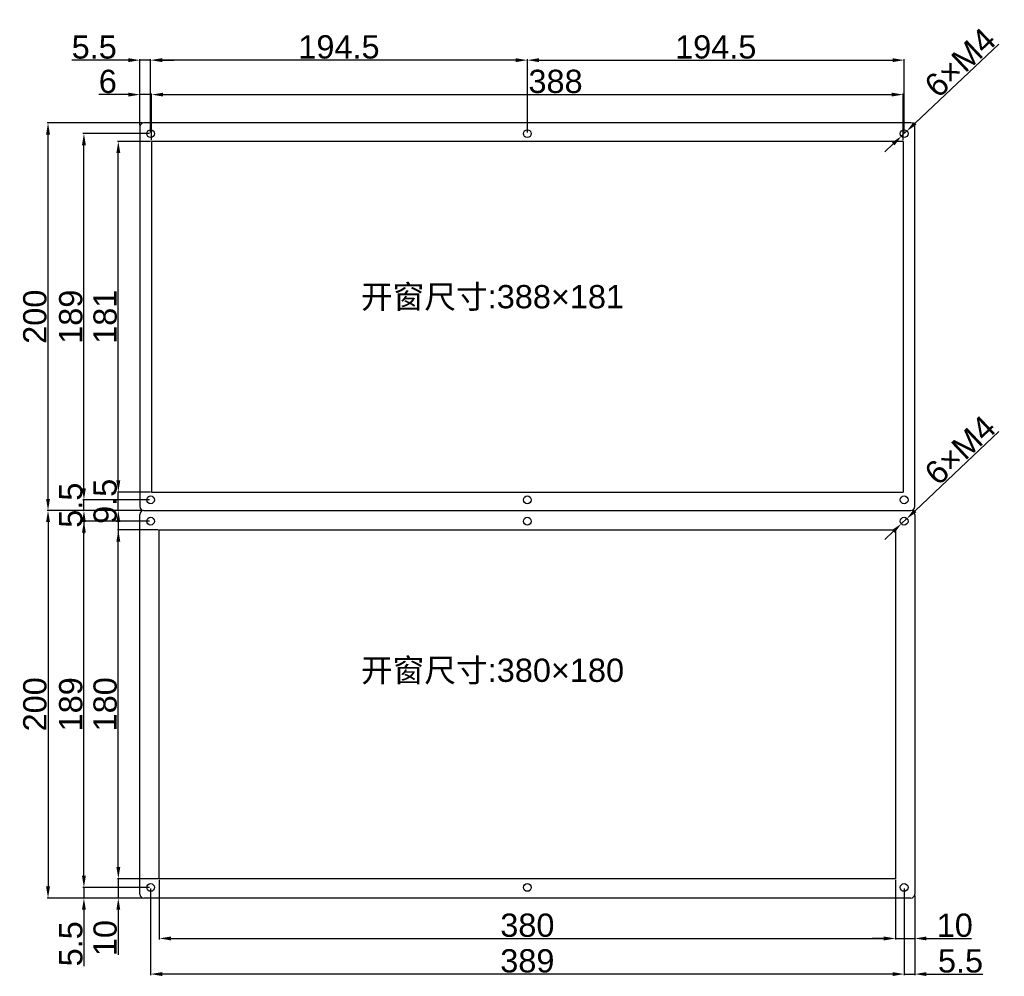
# Model space of a CAD drawing. Header units: millimetres. Extents: x 7099 to 9560, y -2357 to -1635.
# Tile 65 of 85: x 7795 to 8303, y -2190 to -1696. Entities that reach past the tile are written whole.
import ezdxf

# ---------------------------------------------------------------- set-up
doc = ezdxf.new("R2010")
doc.units = ezdxf.units.MM
doc.header["$LTSCALE"] = 3
doc.header["$PDSIZE"] = -1
doc.styles.get("Standard").update_dxf_attribs({"font": 'arial.ttf', "height": 12})
doc.dimstyles.new('ISO-25', dxfattribs={"dimtxt": 12, "dimasz": 6, "dimexe": 0.5, "dimexo": 0.625, "dimtad": 1, "dimdec": 1, "dimdsep": 46, "dimtxsty": 'Standard', "dimcen": 0, "dimclrd": 256, "dimclre": 256, "dimadec": 0, "dimazin": 0, "dimtfac": 1, "dimtdec": 1, "dimtmove": 0, "dimatfit": 3, "dimfxl": 1, "dimlwd": 30, "dimlwe": 30, "dimarcsym": 0})

# ---------------------------------------------------------------- blocks, each defined once
blk = doc.blocks.new('*D341')
at = {"lineweight": 30}
for p, q in [((7851, -1716.81), (7821.82, -1716.81)), ((7857, -1750.6), (7857, -1716.31)), ((7862.5, -1716.81), (7857, -1716.81)), ((7862.5, -1754.1), (7862.5, -1716.31)), ((7868.5, -1716.81), (7874.5, -1716.81))]:
    blk.add_line(p, q, dxfattribs=at)
for points in [[(7851, -1715.81), (7851, -1717.81), (7857, -1716.81)], [(7868.5, -1715.81), (7868.5, -1717.81), (7862.5, -1716.81)]]:
    blk.add_solid(points)
at = {"layer": 'Defpoints', "color": 0}
for p in [(7857, -1716.81), (7857, -1751.22), (7862.5, -1754.72)]:
    blk.add_point(p, dxfattribs=at)
at = {"color": 0, "insert": (7833.41, -1710.09), "char_height": 12, "attachment_point": 5}
blk.add_mtext('5.5', dxfattribs=at)
blk = doc.blocks.new('*D342')
at = {"lineweight": 30}
for p, q in [((7862.5, -1754.1), (7862.5, -1716.31)), ((8051, -1716.81), (7868.5, -1716.81)), ((8057, -1754.1), (8057, -1716.31))]:
    blk.add_line(p, q, dxfattribs=at)
for points in [[(7868.5, -1715.81), (7868.5, -1717.81), (7862.5, -1716.81)], [(8051, -1715.81), (8051, -1717.81), (8057, -1716.81)]]:
    blk.add_solid(points)
at = {"layer": 'Defpoints', "color": 0}
for p in [(7862.5, -1716.81), (7862.5, -1754.72), (8057, -1754.72)]:
    blk.add_point(p, dxfattribs=at)
at = {"color": 0, "insert": (7959.75, -1710.06), "char_height": 12, "attachment_point": 5}
blk.add_mtext('194.5', dxfattribs=at)
blk = doc.blocks.new('*D343')
at = {"lineweight": 30}
for p, q in [((8057, -1754.1), (8057, -1716.31)), ((8063, -1716.81), (8245.5, -1716.81)), ((8251.5, -1754.1), (8251.5, -1716.31))]:
    blk.add_line(p, q, dxfattribs=at)
for points in [[(8063, -1715.81), (8063, -1717.81), (8057, -1716.81)], [(8245.5, -1715.81), (8245.5, -1717.81), (8251.5, -1716.81)]]:
    blk.add_solid(points)
at = {"layer": 'Defpoints', "color": 0}
for p in [(8251.5, -1716.81), (8057, -1754.72), (8251.5, -1754.72)]:
    blk.add_point(p, dxfattribs=at)
at = {"color": 0, "insert": (8154.25, -1710.06), "char_height": 12, "attachment_point": 5}
blk.add_mtext('194.5', dxfattribs=at)
blk = doc.blocks.new('*D344')
at = {"lineweight": 30}
for p, q in [((7851, -1734.59), (7835.83, -1734.59)), ((7857, -1750.6), (7857, -1734.09)), ((7863, -1734.59), (7857, -1734.59)), ((7863, -1758.1), (7863, -1734.09)), ((7869, -1734.59), (7875, -1734.59))]:
    blk.add_line(p, q, dxfattribs=at)
for points in [[(7851, -1733.59), (7851, -1735.59), (7857, -1734.59)], [(7869, -1733.59), (7869, -1735.59), (7863, -1734.59)]]:
    blk.add_solid(points)
at = {"layer": 'Defpoints', "color": 0}
for p in [(7857, -1734.59), (7857, -1751.22), (7863, -1758.72)]:
    blk.add_point(p, dxfattribs=at)
at = {"color": 0, "insert": (7840.42, -1727.84), "char_height": 12, "attachment_point": 5}
blk.add_mtext('6', dxfattribs=at)
blk = doc.blocks.new('*D345')
at = {"lineweight": 30}
for p, q in [((7863, -1758.1), (7863, -1734.09)), ((7869, -1734.59), (8245, -1734.59)), ((8251, -1758.1), (8251, -1734.09))]:
    blk.add_line(p, q, dxfattribs=at)
for points in [[(7869, -1733.59), (7869, -1735.59), (7863, -1734.59)], [(8245, -1733.59), (8245, -1735.59), (8251, -1734.59)]]:
    blk.add_solid(points)
at = {"layer": 'Defpoints', "color": 0}
for p in [(8251, -1734.59), (7863, -1758.72), (8251, -1758.72)]:
    blk.add_point(p, dxfattribs=at)
at = {"color": 0, "insert": (8071.55, -1727.84), "char_height": 12, "attachment_point": 5}
blk.add_mtext('388', dxfattribs=at)
blk = doc.blocks.new('*D346')
at = {"lineweight": 30}
for p, q in [((7845.85, -2133.22), (7845.85, -2127.22)), ((7866.38, -2139.22), (7845.35, -2139.22)), ((7845.85, -2139.22), (7845.85, -2149.22)), ((7858.38, -2149.22), (7845.35, -2149.22)), ((7845.85, -2155.22), (7845.85, -2178.49))]:
    blk.add_line(p, q, dxfattribs=at)
for points in [[(7844.85, -2133.22), (7846.85, -2133.22), (7845.85, -2139.22)], [(7844.85, -2155.22), (7846.85, -2155.22), (7845.85, -2149.22)]]:
    blk.add_solid(points)
at = {"layer": 'Defpoints', "color": 0}
for p in [(7867, -2139.22), (7845.85, -2149.22), (7859, -2149.22)]:
    blk.add_point(p, dxfattribs=at)
at = {"color": 0, "insert": (7839.09, -2169.86), "char_height": 12, "attachment_point": 5, "rotation": 90}
blk.add_mtext('10', dxfattribs=at)
blk = doc.blocks.new('*D347')
at = {"lineweight": 30}
for p, q in [((7866.38, -1959.22), (7845.35, -1959.22)), ((7845.85, -2133.22), (7845.85, -1965.22)), ((7866.38, -2139.22), (7845.35, -2139.22))]:
    blk.add_line(p, q, dxfattribs=at)
for points in [[(7844.85, -1965.22), (7846.85, -1965.22), (7845.85, -1959.22)], [(7844.85, -2133.22), (7846.85, -2133.22), (7845.85, -2139.22)]]:
    blk.add_solid(points)
at = {"layer": 'Defpoints', "color": 0}
for p in [(7845.85, -1959.22), (7867, -1959.22), (7867, -2139.22)]:
    blk.add_point(p, dxfattribs=at)
at = {"color": 0, "insert": (7839.09, -2049.22), "char_height": 12, "attachment_point": 5, "rotation": 90}
blk.add_mtext('180', dxfattribs=at)
blk = doc.blocks.new('*D348')
at = {"lineweight": 30}
for p, q in [((7845.85, -1933.72), (7845.85, -1927.72)), ((7862.38, -1939.72), (7845.35, -1939.72)), ((7845.85, -1949.22), (7845.85, -1939.72)), ((7858.38, -1949.22), (7845.35, -1949.22)), ((7845.85, -1955.22), (7845.85, -1961.22))]:
    blk.add_line(p, q, dxfattribs=at)
for points in [[(7844.85, -1933.72), (7846.85, -1933.72), (7845.85, -1939.72)], [(7844.85, -1955.22), (7846.85, -1955.22), (7845.85, -1949.22)]]:
    blk.add_solid(points)
at = {"layer": 'Defpoints', "color": 0}
for p in [(7845.85, -1939.72), (7863, -1939.72), (7859, -1949.22)]:
    blk.add_point(p, dxfattribs=at)
at = {"color": 0, "insert": (7839.09, -1944.47), "char_height": 12, "attachment_point": 5, "rotation": 90}
blk.add_mtext('9.5', dxfattribs=at)
blk = doc.blocks.new('*D349')
at = {"lineweight": 30}
for p, q in [((7828.09, -2137.72), (7828.09, -2131.72)), ((7861.88, -2143.72), (7827.59, -2143.72)), ((7828.09, -2143.72), (7828.09, -2149.22)), ((7858.38, -2149.22), (7827.59, -2149.22)), ((7828.09, -2155.22), (7828.09, -2184.41))]:
    blk.add_line(p, q, dxfattribs=at)
for points in [[(7827.09, -2137.72), (7829.09, -2137.72), (7828.09, -2143.72)], [(7827.09, -2155.22), (7829.09, -2155.22), (7828.09, -2149.22)]]:
    blk.add_solid(points)
at = {"layer": 'Defpoints', "color": 0}
for p in [(7862.5, -2143.72), (7828.09, -2149.22), (7859, -2149.22)]:
    blk.add_point(p, dxfattribs=at)
at = {"color": 0, "insert": (7821.36, -2172.81), "char_height": 12, "attachment_point": 5, "rotation": 90}
blk.add_mtext('5.5', dxfattribs=at)
blk = doc.blocks.new('*D350')
at = {"lineweight": 30}
for p, q in [((7861.88, -1954.72), (7827.59, -1954.72)), ((7828.09, -2137.72), (7828.09, -1960.72)), ((7861.88, -2143.72), (7827.59, -2143.72))]:
    blk.add_line(p, q, dxfattribs=at)
for points in [[(7827.09, -1960.72), (7829.09, -1960.72), (7828.09, -1954.72)], [(7827.09, -2137.72), (7829.09, -2137.72), (7828.09, -2143.72)]]:
    blk.add_solid(points)
at = {"layer": 'Defpoints', "color": 0}
for p in [(7828.09, -1954.72), (7862.5, -1954.72), (7862.5, -2143.72)]:
    blk.add_point(p, dxfattribs=at)
at = {"color": 0, "insert": (7821.34, -2049.22), "char_height": 12, "attachment_point": 5, "rotation": 90}
blk.add_mtext('189', dxfattribs=at)
blk = doc.blocks.new('*D351')
at = {"lineweight": 30}
for p, q in [((7858.38, -1949.22), (7809.06, -1949.22)), ((7809.56, -1955.22), (7809.56, -2143.22)), ((7858.38, -2149.22), (7809.06, -2149.22))]:
    blk.add_line(p, q, dxfattribs=at)
for points in [[(7808.56, -1955.22), (7810.56, -1955.22), (7809.56, -1949.22)], [(7808.56, -2143.22), (7810.56, -2143.22), (7809.56, -2149.22)]]:
    blk.add_solid(points)
at = {"layer": 'Defpoints', "color": 0}
for p in [(7859, -1949.22), (7809.56, -2149.22), (7859, -2149.22)]:
    blk.add_point(p, dxfattribs=at)
at = {"color": 0, "insert": (7802.81, -2049.22), "char_height": 12, "attachment_point": 5, "rotation": 90}
blk.add_mtext('200', dxfattribs=at)
blk = doc.blocks.new('*D352')
at = {"lineweight": 30}
for p, q in [((7828.09, -1937.72), (7828.09, -1931.72)), ((7861.88, -1943.72), (7827.59, -1943.72)), ((7828.09, -1949.22), (7828.09, -1943.72)), ((7858.38, -1949.22), (7827.59, -1949.22)), ((7828.09, -1955.22), (7828.09, -1961.22))]:
    blk.add_line(p, q, dxfattribs=at)
for points in [[(7827.09, -1937.72), (7829.09, -1937.72), (7828.09, -1943.72)], [(7827.09, -1955.22), (7829.09, -1955.22), (7828.09, -1949.22)]]:
    blk.add_solid(points)
at = {"layer": 'Defpoints', "color": 0}
for p in [(7828.09, -1943.72), (7862.5, -1943.72), (7859, -1949.22)]:
    blk.add_point(p, dxfattribs=at)
at = {"color": 0, "insert": (7821.36, -1946.47), "char_height": 12, "attachment_point": 5, "rotation": 90}
blk.add_mtext('5.5', dxfattribs=at)
blk = doc.blocks.new('*D353')
at = {"lineweight": 30}
for p, q in [((7861.88, -1754.72), (7827.59, -1754.72)), ((7828.09, -1937.72), (7828.09, -1760.72)), ((7861.88, -1943.72), (7827.59, -1943.72))]:
    blk.add_line(p, q, dxfattribs=at)
for points in [[(7827.09, -1760.72), (7829.09, -1760.72), (7828.09, -1754.72)], [(7827.09, -1937.72), (7829.09, -1937.72), (7828.09, -1943.72)]]:
    blk.add_solid(points)
at = {"layer": 'Defpoints', "color": 0}
for p in [(7828.09, -1754.72), (7862.5, -1754.72), (7862.5, -1943.72)]:
    blk.add_point(p, dxfattribs=at)
at = {"color": 0, "insert": (7821.34, -1849.22), "char_height": 12, "attachment_point": 5, "rotation": 90}
blk.add_mtext('189', dxfattribs=at)
blk = doc.blocks.new('*D354')
at = {"lineweight": 30}
for p, q in [((7858.38, -1749.22), (7809.06, -1749.22)), ((7809.56, -1943.22), (7809.56, -1755.22)), ((7858.38, -1949.22), (7809.06, -1949.22))]:
    blk.add_line(p, q, dxfattribs=at)
for points in [[(7808.56, -1755.22), (7810.56, -1755.22), (7809.56, -1749.22)], [(7808.56, -1943.22), (7810.56, -1943.22), (7809.56, -1949.22)]]:
    blk.add_solid(points)
at = {"layer": 'Defpoints', "color": 0}
for p in [(7809.56, -1749.22), (7859, -1749.22), (7859, -1949.22)]:
    blk.add_point(p, dxfattribs=at)
at = {"color": 0, "insert": (7802.81, -1849.22), "char_height": 12, "attachment_point": 5, "rotation": 90}
blk.add_mtext('200', dxfattribs=at)
blk = doc.blocks.new('*D355')
at = {"lineweight": 30}
for p, q in [((7862.38, -1758.72), (7845.35, -1758.72)), ((7845.85, -1933.72), (7845.85, -1764.72)), ((7862.38, -1939.72), (7845.35, -1939.72))]:
    blk.add_line(p, q, dxfattribs=at)
for points in [[(7844.85, -1764.72), (7846.85, -1764.72), (7845.85, -1758.72)], [(7844.85, -1933.72), (7846.85, -1933.72), (7845.85, -1939.72)]]:
    blk.add_solid(points)
at = {"layer": 'Defpoints', "color": 0}
for p in [(7845.85, -1758.72), (7863, -1758.72), (7863, -1939.72)]:
    blk.add_point(p, dxfattribs=at)
at = {"color": 0, "insert": (7839.09, -1849.22), "char_height": 12, "attachment_point": 5, "rotation": 90}
blk.add_mtext('181', dxfattribs=at)
blk = doc.blocks.new('*D356')
at = {"lineweight": 30}
for p, q in [((7867, -2139.85), (7867, -2170.55)), ((8247, -2139.85), (8247, -2170.55)), ((7873, -2170.05), (8241, -2170.05))]:
    blk.add_line(p, q, dxfattribs=at)
for points in [[(7873, -2169.05), (7873, -2171.05), (7867, -2170.05)], [(8241, -2169.05), (8241, -2171.05), (8247, -2170.05)]]:
    blk.add_solid(points)
at = {"layer": 'Defpoints', "color": 0}
for p in [(7867, -2139.22), (8247, -2139.22), (8247, -2170.05)]:
    blk.add_point(p, dxfattribs=at)
at = {"color": 0, "insert": (8057, -2163.29), "char_height": 12, "attachment_point": 5}
blk.add_mtext('380', dxfattribs=at)
blk = doc.blocks.new('*D357')
at = {"lineweight": 30}
for p, q in [((8247, -2139.85), (8247, -2170.55)), ((8257, -2147.85), (8257, -2170.55)), ((8241, -2170.05), (8235, -2170.05)), ((8247, -2170.05), (8257, -2170.05)), ((8263, -2170.05), (8286.27, -2170.05))]:
    blk.add_line(p, q, dxfattribs=at)
for points in [[(8241, -2169.05), (8241, -2171.05), (8247, -2170.05)], [(8263, -2169.05), (8263, -2171.05), (8257, -2170.05)]]:
    blk.add_solid(points)
at = {"layer": 'Defpoints', "color": 0}
for p in [(8247, -2139.22), (8257, -2147.22), (8257, -2170.05)]:
    blk.add_point(p, dxfattribs=at)
at = {"color": 0, "insert": (8277.64, -2163.3), "char_height": 12, "attachment_point": 5}
blk.add_mtext('10', dxfattribs=at)
blk = doc.blocks.new('*D358')
at = {"lineweight": 30}
for p, q in [((8251.5, -2144.35), (8251.5, -2188.93)), ((8257, -2147.85), (8257, -2188.93)), ((8245.5, -2188.43), (8239.5, -2188.43)), ((8251.5, -2188.43), (8257, -2188.43)), ((8263, -2188.43), (8292.19, -2188.43))]:
    blk.add_line(p, q, dxfattribs=at)
for points in [[(8245.5, -2187.43), (8245.5, -2189.43), (8251.5, -2188.43)], [(8263, -2187.43), (8263, -2189.43), (8257, -2188.43)]]:
    blk.add_solid(points)
at = {"layer": 'Defpoints', "color": 0}
for p in [(8251.5, -2143.72), (8257, -2147.22), (8257, -2188.43)]:
    blk.add_point(p, dxfattribs=at)
at = {"color": 0, "insert": (8280.6, -2181.7), "char_height": 12, "attachment_point": 5}
blk.add_mtext('5.5', dxfattribs=at)
blk = doc.blocks.new('*D359')
at = {"lineweight": 30}
for p, q in [((7862.5, -2144.35), (7862.5, -2188.93)), ((8251.5, -2144.35), (8251.5, -2188.93)), ((8245.5, -2188.43), (7868.5, -2188.43))]:
    blk.add_line(p, q, dxfattribs=at)
for points in [[(7868.5, -2187.43), (7868.5, -2189.43), (7862.5, -2188.43)], [(8245.5, -2187.43), (8245.5, -2189.43), (8251.5, -2188.43)]]:
    blk.add_solid(points)
at = {"layer": 'Defpoints', "color": 0}
for p in [(7862.5, -2143.72), (8251.5, -2143.72), (7862.5, -2188.43)]:
    blk.add_point(p, dxfattribs=at)
at = {"color": 0, "insert": (8057, -2181.67), "char_height": 12, "attachment_point": 5}
blk.add_mtext('389', dxfattribs=at)
blk = doc.blocks.new('*D360')
at = {"lineweight": 30}
for p, q in [((8300.4, -1708.5), (8257.14, -1749.4)), ((8250.23, -1755.92), (8252.78, -1753.52)), ((8245.87, -1760.04), (8241.51, -1764.17))]:
    blk.add_line(p, q, dxfattribs=at)
for points in [[(8256.45, -1748.67), (8257.82, -1750.12), (8252.78, -1753.52)], [(8245.19, -1759.32), (8246.56, -1760.77), (8250.23, -1755.92)]]:
    blk.add_solid(points)
at = {"layer": 'Defpoints', "color": 0}
for p in [(8252.78, -1753.52), (8250.23, -1755.92)]:
    blk.add_point(p, dxfattribs=at)
at = {"color": 0, "insert": (8280.43, -1718.09), "char_height": 12, "attachment_point": 5, "rotation": 43.3915}
blk.add_mtext('6×M4', dxfattribs=at)
blk = doc.blocks.new('*D361')
at = {"lineweight": 30}
for p, q in [((8300.4, -1908.5), (8257.14, -1949.4)), ((8250.23, -1955.92), (8252.78, -1953.52)), ((8245.87, -1960.04), (8241.51, -1964.17))]:
    blk.add_line(p, q, dxfattribs=at)
for points in [[(8256.45, -1948.67), (8257.82, -1950.12), (8252.78, -1953.52)], [(8245.19, -1959.32), (8246.56, -1960.77), (8250.23, -1955.92)]]:
    blk.add_solid(points)
at = {"layer": 'Defpoints', "color": 0}
for p in [(8250.23, -1955.92), (8252.78, -1953.52)]:
    blk.add_point(p, dxfattribs=at)
at = {"color": 0, "insert": (8280.43, -1918.09), "char_height": 12, "attachment_point": 5, "rotation": 43.3915}
blk.add_mtext('6×M4', dxfattribs=at)

msp = doc.modelspace()

# ---------------------------------------------------------------- linework, layer by layer
at = {"linetype": 'Continuous', "lineweight": 30}
for p, q in [((7857, -1751.22), (7857, -1947.22)), ((8255, -1749.22), (7859, -1749.22)), ((8257, -1947.22), (8257, -1751.22)), ((7857, -2147.22), (7857, -1951.22)), ((7859, -1949.22), (8255, -1949.22)), ((8257, -1951.22), (8257, -2147.22)), ((8255, -2149.22), (7859, -2149.22))]:
    msp.add_line(p, q, dxfattribs=at)
at = {"color": 3, "linetype": 'Continuous', "lineweight": 30}
for p, q in [((8251, -1758.72), (7863, -1758.72)), ((7863, -1758.72), (7863, -1939.72)), ((8251, -1758.72), (8251, -1939.72)), ((7863, -1939.72), (8251, -1939.72)), ((7867, -1959.22), (8247, -1959.22)), ((7867, -2139.22), (7867, -1959.22)), ((8247, -1959.22), (8247, -2139.22)), ((8247, -2139.22), (7867, -2139.22))]:
    msp.add_line(p, q, dxfattribs=at)
for centre in [(7862.5, -1754.72), (8057, -1754.72), (8251.5, -1754.72), (7862.5, -1943.72), (8057, -1943.72), (8251.5, -1943.72), (7862.5, -1954.72), (8057, -1954.72), (8251.5, -1954.72), (7862.5, -2143.72), (8057, -2143.72), (8251.5, -2143.72)]:
    msp.add_circle(centre, 2, dxfattribs=at)
at = {"linetype": 'Continuous', "lineweight": 30}
for centre, start, end in [((7859, -1751.22), 90, 180), ((8255, -1751.22), 360, 90), ((7859, -1947.22), 180, 270), ((7859, -1951.22), 90, 180), ((8255, -1947.22), 270, 360), ((8255, -1951.22), 0, 90), ((7859, -2147.22), 180, 270), ((8255, -2147.22), 270, 0)]:
    msp.add_arc(centre, 2, start, end, dxfattribs=at)

# ---------------------------------------------------------------- texts
at = {"char_height": 12, "attachment_point": 1}
for s, insert in [('{\\fSimSun|b0|i0|c134|p2;开窗尺寸}:388×181', (7971.08, -1832.87)), ('{\\fSimSun|b0|i0|c134|p2;开窗尺寸}:380×180', (7971.08, -2025.65))]:
    msp.add_mtext_dynamic_manual_height_columns(s, width=184.7681, gutter_width=35, heights=[0], dxfattribs=dict(at, insert=insert))

# ---------------------------------------------------------------- dimensions: what is measured, and where the dimension line sits
for p1, p2, picture, middle in [((8250.23, -1755.92), (8252.78, -1753.52), '*D360', (8285.06, -1722.99)), ((8250.23, -1955.92), (8252.78, -1953.52), '*D361', (8285.06, -1922.99))]:
    dim = msp.add_diameter_dim_2p(p1=p1, p2=p2, text='6×M4', dimstyle='ISO-25')
    dim.commit()
    dim.dimension.update_dxf_attribs({"geometry": picture, "text_midpoint": middle, "dimtype": 163})
for base, p1, p2, picture, middle in [((7857, -1716.81), (7862.5, -1754.72), (7857, -1751.22), '*D341', (7833.41, -1710.09)), ((7862.5, -1716.81), (8057, -1754.72), (7862.5, -1754.72), '*D342', (7959.75, -1710.06)), ((8251.5, -1716.81), (8057, -1754.72), (8251.5, -1754.72), '*D343', (8154.25, -1710.06)), ((7857, -1734.59), (7863, -1758.72), (7857, -1751.22), '*D344', (7840.42, -1727.84)), ((8247, -2170.05), (7867, -2139.22), (8247, -2139.22), '*D356', (8057, -2163.29)), ((8257, -2170.05), (8247, -2139.22), (8257, -2147.22), '*D357', (8277.64, -2163.3)), ((7862.5, -2188.43), (8251.5, -2143.72), (7862.5, -2143.72), '*D359', (8057, -2181.67)), ((8257, -2188.43), (8251.5, -2143.72), (8257, -2147.22), '*D358', (8280.6, -2181.7))]:
    dim = msp.add_linear_dim(base=base, p1=p1, p2=p2, dimstyle='ISO-25')
    dim.commit()
    dim.dimension.update_dxf_attribs({"geometry": picture, "text_midpoint": middle})
dim = msp.add_linear_dim(base=(8251, -1734.59), p1=(7863, -1758.72), p2=(8251, -1758.72), dimstyle='ISO-25')
dim.commit()
dim.dimension.update_dxf_attribs({"geometry": '*D345', "text_midpoint": (8071.55, -1734.59), "dimtype": 160})
for base, p1, p2, picture, middle in [((7809.56, -1749.22), (7859, -1949.22), (7859, -1749.22), '*D354', (7802.81, -1849.22)), ((7828.09, -1754.72), (7862.5, -1943.72), (7862.5, -1754.72), '*D353', (7821.34, -1849.22)), ((7845.85, -1758.72), (7863, -1939.72), (7863, -1758.72), '*D355', (7839.09, -1849.22)), ((7809.56, -2149.22), (7859, -1949.22), (7859, -2149.22), '*D351', (7802.81, -2049.22)), ((7828.09, -1954.72), (7862.5, -2143.72), (7862.5, -1954.72), '*D350', (7821.34, -2049.22)), ((7845.85, -1959.22), (7867, -2139.22), (7867, -1959.22), '*D347', (7839.09, -2049.22)), ((7845.85, -2149.22), (7867, -2139.22), (7859, -2149.22), '*D346', (7839.09, -2169.86)), ((7828.09, -2149.22), (7862.5, -2143.72), (7859, -2149.22), '*D349', (7821.36, -2172.81))]:
    dim = msp.add_linear_dim(base=base, p1=p1, p2=p2, angle=90, dimstyle='ISO-25')
    dim.commit()
    dim.dimension.update_dxf_attribs({"geometry": picture, "text_midpoint": middle})
for base, p2, picture, middle in [((7845.85, -1939.72), (7863, -1939.72), '*D348', (7845.85, -1944.47)), ((7828.09, -1943.72), (7862.5, -1943.72), '*D352', (7828.09, -1946.47))]:
    dim = msp.add_linear_dim(base=base, p1=(7859, -1949.22), p2=p2, angle=90, dimstyle='ISO-25')
    dim.commit()
    dim.dimension.update_dxf_attribs({"geometry": picture, "text_midpoint": middle, "dimtype": 160})

doc.saveas('drawing.dxf')
